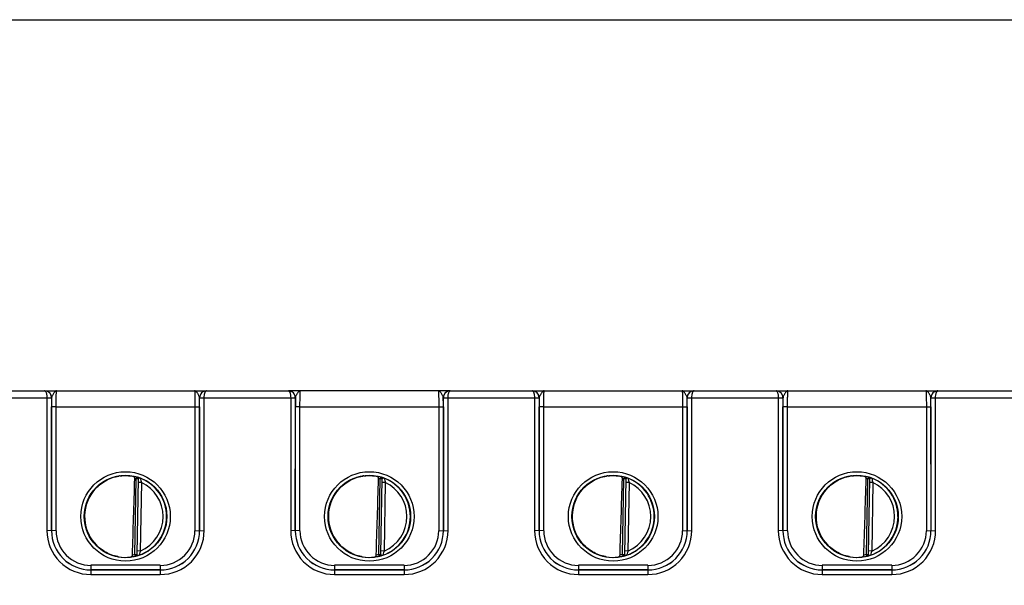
# Model space of a CAD drawing. Header units: inches. Extents: x 0 to 34, y 0 to 22.
# Tile 121 of 168: x 16.8 to 21.1, y 10.3 to 12.8. Entities that reach past the tile are written whole.
import ezdxf

# ---------------------------------------------------------------- set-up
doc = ezdxf.new("R2010")
doc.units = ezdxf.units.IN
doc.header["$LTSCALE"] = 1.87
doc.header["$MEASUREMENT"] = 0
doc.layers.get('0').update_dxf_attribs({"linetype": 'CONTINUOUS'})
doc.layers.add('DIMENSIONS', color=7, linetype='CONTINUOUS')
doc.styles.get("Standard").update_dxf_attribs({"font": 'txt', "width": 0.8})
doc.dimstyles.new('DIMSTYLE_2', dxfattribs={"dimtxt": 0.125, "dimasz": 0.18, "dimexe": 0.125, "dimexo": 0.0625, "dimgap": 0.0625, "dimtad": 0, "dimtih": 1, "dimtoh": 1, "dimzin": 4, "dimdsep": 46, "dimtxsty": 'STANDARD', "dimblk": '_FILLED', "dimblk1": '_FILLED', "dimblk2": '_FILLED', "dimcen": 0.09, "dimadec": 0, "dimazin": 0, "dimtp": 0.01, "dimtm": 0.01, "dimtfac": 1, "dimtofl": 0, "dimtmove": 0, "dimatfit": 3, "dimldrblk": '_FILLED', "dimfxl": 1, "dimtolj": 1, "dimtzin": 4, "dimarcsym": 0})

# ---------------------------------------------------------------- blocks, each defined once
blk = doc.blocks.new('_FILLED')
at = {"color": 0, "linetype": 'BYBLOCK'}
blk.add_solid([(0, 0), (-1, 0.174), (-1, -0.174)], dxfattribs=at)
blk = doc.blocks.new('*D11')
at = {"layer": 'DIMENSIONS', "color": 2, "linetype": 'CONTINUOUS'}
for p, q in [((14.9411, 12.7904), (26.0099, 12.7904)), ((25.8849, 12.7904), (25.8849, 10.6747)), ((25.8849, 8.1214), (25.8849, 10.4247)), ((24.3155, 8.1214), (26.0099, 8.1214))]:
    blk.add_line(p, q, dxfattribs=at)
at = {"layer": 'DIMENSIONS', "color": 2, "linetype": 'CONTINUOUS', "xscale": 0.18, "yscale": 0.18, "zscale": 0.18}
for p, rotation in [((25.8849, 12.7904), 90), ((25.8849, 8.1214), 270)]:
    blk.add_blockref('_FILLED', p, dxfattribs=dict(at, rotation=rotation))
at = {"layer": 'DIMENSIONS', "color": 2, "linetype": 'CONTINUOUS', "insert": (25.8849, 10.6122), "char_height": 0.125, "width": 1.225, "attachment_point": 2, "line_spacing_factor": 0.9}
blk.add_mtext('4.67{\\Ftxt.shx;\\W1.000000;\\H0.125000; }[118.6]', dxfattribs=at)

msp = doc.modelspace()

# ---------------------------------------------------------------- linework, layer by layer
at = {"color": 7, "linetype": 'CONTINUOUS'}
for p, q in [((16.5971, 11.1834), (16.9517, 11.1834)), ((16.9532, 11.1834), (16.9517, 11.1834)), ((16.9519, 11.1834), (17.652, 11.1834)), ((17.6521, 11.1834), (17.6506, 11.1833)), ((17.6521, 11.1834), (18.0067, 11.1834)), ((18.0082, 11.1834), (18.0067, 11.1834)), ((18.707, 11.1834), (18.0069, 11.1834)), ((18.7071, 11.1834), (18.7056, 11.1833)), ((18.7071, 11.1834), (19.0617, 11.1834)), ((19.0632, 11.1834), (19.0617, 11.1834)), ((19.0619, 11.1834), (19.762, 11.1834)), ((19.762, 11.1834), (19.7596, 11.1834)), ((19.7621, 11.1834), (19.7606, 11.1833)), ((19.7621, 11.1834), (20.1167, 11.1834)), ((20.1182, 11.1834), (20.1167, 11.1834)), ((20.1169, 11.1834), (20.817, 11.1834)), ((20.1171, 11.1834), (20.117, 11.1834)), ((20.1185, 11.1834), (20.1171, 11.1834)), ((20.817, 11.1834), (20.8146, 11.1834)), ((20.8171, 11.1834), (20.8156, 11.1833)), ((20.8171, 11.1834), (21.1717, 11.1834)), ((16.5873, 11.1535), (16.9616, 11.1535)), ((16.9616, 11.1535), (16.9615, 10.578)), ((16.9616, 11.1535), (16.9816, 11.1534)), ((16.9616, 11.1535), (16.9816, 11.1535)), ((16.9816, 11.1534), (16.9815, 10.5779)), ((16.9819, 11.1534), (16.9816, 11.1534)), ((17.6223, 11.1534), (17.622, 11.1534)), ((17.6223, 11.1534), (17.6423, 11.1535)), ((17.6223, 11.1535), (17.6423, 11.1535)), ((17.6224, 10.5779), (17.6223, 11.1534)), ((17.6423, 10.578), (17.6423, 11.1535)), ((17.6423, 11.1535), (18.0166, 11.1535)), ((18.0166, 11.1535), (18.0165, 10.578)), ((18.0166, 11.1535), (18.0366, 11.1534)), ((18.0166, 11.1535), (18.0366, 11.1535)), ((18.0366, 11.1534), (18.0365, 10.5779)), ((18.0369, 11.1534), (18.0366, 11.1534)), ((18.6773, 11.1534), (18.677, 11.1534)), ((18.6773, 11.1534), (18.6973, 11.1535)), ((18.6773, 11.1535), (18.6973, 11.1535)), ((18.6774, 10.5779), (18.6773, 11.1534)), ((18.6973, 10.578), (18.6973, 11.1535)), ((18.6973, 11.1535), (19.0716, 11.1535)), ((19.0716, 11.1535), (19.0715, 10.578)), ((19.0716, 11.1535), (19.0916, 11.1535)), ((19.0716, 11.1535), (19.0916, 11.1534)), ((19.0916, 11.1534), (19.0915, 10.5779)), ((19.0919, 11.1534), (19.0916, 11.1534)), ((19.7323, 11.1534), (19.732, 11.1534)), ((19.7323, 11.1535), (19.7523, 11.1535)), ((19.7323, 11.1534), (19.7523, 11.1535)), ((19.7324, 10.5779), (19.7323, 11.1534)), ((19.7523, 11.1535), (20.1266, 11.1535)), ((19.7523, 10.578), (19.7523, 11.1535)), ((20.1266, 11.1535), (20.1265, 10.578)), ((20.1266, 11.1535), (20.1466, 11.1535)), ((20.1266, 11.1535), (20.1466, 11.1534)), ((20.1466, 11.1534), (20.1465, 10.5779)), ((20.1469, 11.1534), (20.1466, 11.1534)), ((20.7873, 11.1534), (20.787, 11.1534)), ((20.7873, 11.1535), (20.8073, 11.1535)), ((20.7873, 11.1534), (20.8073, 11.1535)), ((20.7874, 10.5779), (20.7873, 11.1534)), ((20.8073, 11.1535), (21.1816, 11.1535)), ((20.8073, 10.578), (20.8073, 11.1535)), ((16.9816, 10.578), (16.9817, 11.1142)), ((17.0017, 11.114), (16.9817, 11.1142)), ((17.0016, 10.5779), (17.0017, 11.114)), ((17.0017, 11.114), (17.6022, 11.114)), ((17.6022, 11.114), (17.6222, 11.1142)), ((17.6022, 11.114), (17.6023, 10.5779)), ((17.6222, 11.1142), (17.6223, 10.578)), ((18.0366, 10.578), (18.0367, 11.1142)), ((18.0567, 11.114), (18.0367, 11.1142)), ((18.0566, 10.5779), (18.0567, 11.114)), ((18.0567, 11.114), (18.6572, 11.114)), ((18.6572, 11.114), (18.6772, 11.1142)), ((18.6572, 11.114), (18.6573, 10.5779)), ((18.6772, 11.1142), (18.6773, 10.578)), ((19.0916, 10.578), (19.0917, 11.1142)), ((19.1117, 11.114), (19.0917, 11.1142)), ((19.1116, 10.5779), (19.1117, 11.114)), ((19.1117, 11.114), (19.7122, 11.114)), ((19.7122, 11.114), (19.7322, 11.1142)), ((19.7122, 11.114), (19.7123, 10.5779)), ((19.7322, 11.1142), (19.7323, 10.578)), ((20.1466, 10.578), (20.1467, 11.1142)), ((20.1667, 11.114), (20.1467, 11.1142)), ((20.1666, 10.5779), (20.1667, 11.114)), ((20.1667, 11.114), (20.7672, 11.114)), ((20.7672, 11.114), (20.7872, 11.1142)), ((20.7672, 11.114), (20.7673, 10.5779)), ((20.7872, 11.1142), (20.7873, 10.578)), ((17.3427, 10.4755), (17.3484, 10.8018)), ((17.3506, 10.8094), (17.3484, 10.8018)), ((17.3563, 10.8017), (17.3484, 10.8018)), ((17.3506, 10.8097), (17.3506, 10.8094)), ((17.3563, 10.802), (17.3506, 10.475)), ((17.371, 10.7866), (17.356, 10.7869)), ((17.371, 10.7866), (17.3658, 10.4899)), ((18.3977, 10.4755), (18.4034, 10.8018)), ((18.4056, 10.8094), (18.4034, 10.8018)), ((18.4113, 10.8017), (18.4034, 10.8018)), ((18.4056, 10.8097), (18.4056, 10.8094)), ((18.4113, 10.802), (18.4056, 10.475)), ((18.426, 10.7866), (18.411, 10.7869)), ((18.426, 10.7866), (18.4208, 10.4899)), ((19.4527, 10.4755), (19.4584, 10.8018)), ((19.4606, 10.8094), (19.4584, 10.8018)), ((19.4663, 10.8017), (19.4584, 10.8018)), ((19.4606, 10.8097), (19.4606, 10.8094)), ((19.4663, 10.802), (19.4606, 10.475)), ((19.481, 10.7866), (19.466, 10.7869)), ((19.481, 10.7866), (19.4758, 10.4899)), ((20.5077, 10.4755), (20.5134, 10.8018)), ((20.5156, 10.8094), (20.5134, 10.8018)), ((20.5213, 10.8017), (20.5134, 10.8018)), ((20.5156, 10.8097), (20.5156, 10.8094)), ((20.5213, 10.802), (20.5156, 10.475)), ((20.536, 10.7866), (20.521, 10.7869)), ((20.536, 10.7866), (20.5308, 10.4899)), ((16.9815, 10.5779), (16.9615, 10.578)), ((16.9816, 10.578), (16.9815, 10.5779)), ((17.0016, 10.5779), (16.9816, 10.578)), ((17.6023, 10.5779), (17.6223, 10.578)), ((17.6223, 10.578), (17.6224, 10.5779)), ((17.6224, 10.5779), (17.6423, 10.578)), ((18.0365, 10.5779), (18.0165, 10.578)), ((18.0366, 10.578), (18.0365, 10.5779)), ((18.0566, 10.5779), (18.0366, 10.578)), ((18.6573, 10.5779), (18.6773, 10.578)), ((18.6773, 10.578), (18.6774, 10.5779)), ((18.6774, 10.5779), (18.6973, 10.578)), ((19.0915, 10.5779), (19.0715, 10.578)), ((19.0916, 10.578), (19.0915, 10.5779)), ((19.1116, 10.5779), (19.0916, 10.578)), ((19.7123, 10.5779), (19.7323, 10.578)), ((19.7323, 10.578), (19.7324, 10.5779)), ((19.7324, 10.5779), (19.7523, 10.578)), ((20.1465, 10.5779), (20.1265, 10.578)), ((20.1466, 10.578), (20.1465, 10.5779)), ((20.1666, 10.5779), (20.1466, 10.578)), ((20.7673, 10.5779), (20.7873, 10.578)), ((20.7873, 10.578), (20.7874, 10.5779)), ((20.7874, 10.5779), (20.8073, 10.578)), ((17.3658, 10.4899), (17.3508, 10.4902)), ((18.4208, 10.4899), (18.4058, 10.4902)), ((19.4758, 10.4899), (19.4608, 10.4902)), ((20.5308, 10.4899), (20.5158, 10.4902)), ((17.3446, 10.4679), (17.3427, 10.4755)), ((17.3427, 10.4755), (17.3506, 10.4754)), ((17.3446, 10.4679), (17.3446, 10.4675)), ((17.3446, 10.4675), (17.3471, 10.4679)), ((17.3506, 10.475), (17.351, 10.4741)), ((17.351, 10.4741), (17.3521, 10.4732)), ((18.3977, 10.4755), (18.4056, 10.4754)), ((18.3996, 10.4679), (18.3977, 10.4755)), ((18.3996, 10.4679), (18.3996, 10.4675)), ((18.3996, 10.4675), (18.4021, 10.4679)), ((18.4056, 10.475), (18.406, 10.4741)), ((18.406, 10.4741), (18.4071, 10.4732)), ((19.4527, 10.4755), (19.4606, 10.4754)), ((19.4546, 10.4679), (19.4527, 10.4755)), ((19.4546, 10.4679), (19.4546, 10.4675)), ((19.4546, 10.4675), (19.4571, 10.4679)), ((19.4606, 10.475), (19.461, 10.4741)), ((19.461, 10.4741), (19.4621, 10.4732)), ((20.5077, 10.4755), (20.5156, 10.4754)), ((20.5096, 10.4679), (20.5077, 10.4755)), ((20.5096, 10.4679), (20.5096, 10.4675)), ((20.5096, 10.4675), (20.5121, 10.4679)), ((20.5156, 10.475), (20.516, 10.4741)), ((20.516, 10.4741), (20.5171, 10.4732)), ((17.1515, 10.408), (17.1515, 10.3881)), ((17.1516, 10.408), (17.1515, 10.408)), ((17.1515, 10.408), (17.4524, 10.408)), ((17.1516, 10.4279), (17.1516, 10.408)), ((17.4523, 10.4279), (17.1516, 10.4279)), ((17.4523, 10.408), (17.1516, 10.408)), ((17.4523, 10.4279), (17.4523, 10.408)), ((17.4523, 10.408), (17.4524, 10.408)), ((17.4524, 10.408), (17.4524, 10.3881)), ((18.2065, 10.408), (18.5074, 10.408)), ((18.2065, 10.408), (18.2065, 10.3881)), ((18.2066, 10.408), (18.2065, 10.408)), ((18.5073, 10.4279), (18.2066, 10.4279)), ((18.2066, 10.4279), (18.2066, 10.408)), ((18.5073, 10.408), (18.2066, 10.408)), ((18.5073, 10.4279), (18.5073, 10.408)), ((18.5073, 10.408), (18.5074, 10.408)), ((18.5074, 10.408), (18.5074, 10.3881)), ((19.2615, 10.408), (19.5624, 10.408)), ((19.2615, 10.408), (19.2615, 10.3881)), ((19.2616, 10.408), (19.2615, 10.408)), ((19.5623, 10.4279), (19.2616, 10.4279)), ((19.2616, 10.4279), (19.2616, 10.408)), ((19.5623, 10.408), (19.2616, 10.408)), ((19.5623, 10.4279), (19.5623, 10.408)), ((19.5623, 10.408), (19.5624, 10.408)), ((19.5624, 10.408), (19.5624, 10.3881)), ((20.3165, 10.408), (20.6174, 10.408)), ((20.3166, 10.408), (20.3165, 10.408)), ((20.3165, 10.408), (20.3165, 10.3881)), ((20.6173, 10.4279), (20.3166, 10.4279)), ((20.3166, 10.4279), (20.3166, 10.408)), ((20.6173, 10.408), (20.3166, 10.408)), ((20.6173, 10.4279), (20.6173, 10.408)), ((20.6173, 10.408), (20.6174, 10.408)), ((20.6174, 10.408), (20.6174, 10.3881)), ((17.1515, 10.3881), (17.4524, 10.3881)), ((18.2065, 10.3881), (18.5074, 10.3881)), ((19.2615, 10.3881), (19.5624, 10.3881)), ((20.3165, 10.3881), (20.6174, 10.3881))]:
    msp.add_line(p, q, dxfattribs=at)
for centre, radius in [((17.3019, 10.6395), 0.1937), ((18.3569, 10.6395), 0.1937), ((19.4119, 10.6395), 0.1937), ((20.4669, 10.6395), 0.1937), ((17.3019, 10.6394), 0.1787), ((18.3569, 10.6394), 0.1787), ((19.4119, 10.6394), 0.1787), ((20.4669, 10.6394), 0.1787)]:
    msp.add_circle(centre, radius, dxfattribs=at)
for centre, radius, start, end in [((16.9517, 11.1801), 0.00327, 87.8599, 89.9826), ((16.9519, 11.1534), 0.03, 87.5291, 89.999), ((16.9519, 11.1534), 0.03, 359.9956, 87.5279), ((17.652, 11.1534), 0.03, 92.7602, 180.0044), ((17.652, 11.1534), 0.03, 90.0012, 92.7589), ((17.6521, 11.1801), 0.00327, 90.0179, 92.1395), ((18.0067, 11.1801), 0.00327, 87.8599, 89.9826), ((18.0069, 11.1534), 0.03, 87.5291, 89.999), ((18.0069, 11.1534), 0.03, 359.9956, 87.5279), ((18.707, 11.1534), 0.03, 92.7602, 180.0044), ((18.707, 11.1534), 0.03, 90.0012, 92.7589), ((18.7071, 11.1801), 0.00327, 90.0179, 92.1395), ((19.0617, 11.1801), 0.00327, 87.8599, 89.9826), ((19.0619, 11.1534), 0.03, 87.5291, 89.999), ((19.0619, 11.1534), 0.03, 359.9956, 87.5279), ((19.762, 11.1534), 0.03, 92.7602, 180.0044), ((19.762, 11.1534), 0.03, 90.0012, 92.7589), ((19.7621, 11.1801), 0.00327, 90.0179, 92.1395), ((20.1167, 11.1801), 0.00327, 87.8599, 89.9826), ((20.1169, 11.1534), 0.03, 87.5291, 89.999), ((20.1169, 11.1534), 0.03, 359.9956, 87.5279), ((20.817, 11.1534), 0.03, 92.7602, 180.0044), ((20.817, 11.1534), 0.03, 90.0012, 92.7589), ((20.8171, 11.1801), 0.00327, 90.0179, 92.1395), ((16.9516, 11.1534), 0.03, 359.9986, 0.2485), ((21.7749, 11.1138), 4.7932, 179.5265, 179.9953), ((13.0845, 11.1148), 4.5376, 359.9915, 0.4867), ((17.6523, 11.1534), 0.03, 179.7515, 180.0014), ((18.0066, 11.1534), 0.03, 359.9986, 0.2485), ((22.8299, 11.1138), 4.7932, 179.5265, 179.9953), ((14.1395, 11.1148), 4.5376, 359.9915, 0.4867), ((18.7073, 11.1534), 0.03, 179.7515, 180.0014), ((19.0616, 11.1534), 0.03, 359.9986, 0.2485), ((23.8849, 11.1138), 4.7932, 179.5265, 179.9953), ((15.1945, 11.1148), 4.5376, 359.9915, 0.4867), ((19.7623, 11.1534), 0.03, 179.7515, 180.0014), ((20.1166, 11.1534), 0.03, 359.9986, 0.2485), ((24.9399, 11.1138), 4.7932, 179.5265, 179.9953), ((16.2495, 11.1148), 4.5376, 359.9915, 0.4867), ((20.8173, 11.1534), 0.03, 179.7515, 180.0014), ((17.3019, 10.6395), 0.1772, 97.5897, 260.4103), ((17.3021, 10.6386), 0.1781, 97.6098, 99.3988), ((17.302, 10.6396), 0.1766, 74.0133, 78.9223), ((17.3019, 10.6394), 0.169, 74.0143, 76.3145), ((17.3484, 10.8022), 0.00787, 359.0028, 74.0573), ((17.3484, 10.8018), 0.00787, 1.6021, 74.0232), ((17.3484, 10.8018), 0.00784, 359.0019, 1.612), ((17.3019, 10.6394), 0.1776, 359.9911, 68.799), ((17.6526, 10.8708), 0.2939, 192.9473, 196.6544), ((17.3019, 10.6394), 0.1626, 359.9909, 64.8568), ((18.3569, 10.6395), 0.1772, 97.5897, 260.4103), ((18.3571, 10.6386), 0.1781, 97.6098, 99.3988), ((18.357, 10.6396), 0.1766, 74.0133, 78.9223), ((18.3569, 10.6394), 0.169, 74.0143, 76.3145), ((18.4034, 10.8022), 0.00787, 359.0028, 74.0573), ((18.4034, 10.8018), 0.00787, 1.6021, 74.0232), ((18.4034, 10.8018), 0.00784, 359.0019, 1.612), ((18.3569, 10.6394), 0.1776, 359.9911, 68.799), ((18.7076, 10.8708), 0.2939, 192.9473, 196.6544), ((18.3569, 10.6394), 0.1626, 359.9909, 64.8568), ((19.4119, 10.6395), 0.1772, 97.5897, 260.4103), ((19.4121, 10.6386), 0.1781, 97.6098, 99.3988), ((19.412, 10.6396), 0.1766, 74.0133, 78.9223), ((19.4119, 10.6394), 0.169, 74.0143, 76.3145), ((19.4584, 10.8022), 0.00787, 359.0028, 74.0573), ((19.4584, 10.8018), 0.00787, 1.6021, 74.0232), ((19.4584, 10.8018), 0.00784, 359.0019, 1.612), ((19.4119, 10.6394), 0.1776, 359.9911, 68.799), ((19.7626, 10.8708), 0.2939, 192.9473, 196.6544), ((19.4119, 10.6394), 0.1626, 359.9909, 64.8568), ((20.4669, 10.6395), 0.1772, 97.5897, 260.4103), ((20.4671, 10.6386), 0.1781, 97.6098, 99.3988), ((20.467, 10.6396), 0.1766, 74.0133, 78.9223), ((20.4669, 10.6394), 0.169, 74.0143, 76.3145), ((20.5134, 10.8022), 0.00787, 359.0028, 74.0573), ((20.5134, 10.8018), 0.00787, 1.6021, 74.0232), ((20.5134, 10.8018), 0.00784, 359.0019, 1.612), ((20.4669, 10.6394), 0.1776, 359.9911, 68.799), ((20.8176, 10.8708), 0.2939, 192.9473, 196.6544), ((20.4669, 10.6394), 0.1626, 359.9909, 64.8568), ((17.3002, 10.6395), 0.1755, 180.0274, 181.9215), ((17.302, 10.6394), 0.1776, 289.1914, 359.9989), ((17.302, 10.6394), 0.1626, 293.1308, 0.0029), ((18.3552, 10.6395), 0.1755, 180.0274, 181.9215), ((18.357, 10.6394), 0.1776, 289.1914, 359.9989), ((18.357, 10.6394), 0.1626, 293.1308, 0.0029), ((19.4102, 10.6395), 0.1755, 180.0274, 181.9215), ((19.412, 10.6394), 0.1776, 289.1914, 359.9989), ((19.412, 10.6394), 0.1626, 293.1308, 0.0029), ((20.4652, 10.6395), 0.1755, 180.0274, 181.9215), ((20.467, 10.6394), 0.1776, 289.1913, 359.9989), ((20.467, 10.6394), 0.1626, 293.1308, 0.0029), ((17.1515, 10.578), 0.1899, 179.9889, 270.0019), ((17.1515, 10.5779), 0.1699, 179.9848, 270.0049), ((17.1516, 10.578), 0.17, 179.9855, 269.9982), ((17.1516, 10.5778), 0.15, 179.9812, 270.0003), ((17.4523, 10.578), 0.17, 270.0018, 0.0145), ((17.4523, 10.5778), 0.15, 269.9997, 0.0188), ((17.4524, 10.578), 0.1899, 269.9981, 0.0111), ((17.4524, 10.5779), 0.1699, 269.9951, 0.0152), ((18.2065, 10.578), 0.1899, 179.9889, 270.0019), ((18.2065, 10.5779), 0.1699, 179.9848, 270.0049), ((18.2066, 10.578), 0.17, 179.9855, 269.9982), ((18.2066, 10.5778), 0.15, 179.9812, 270.0003), ((18.5073, 10.578), 0.17, 270.0018, 0.0145), ((18.5073, 10.5778), 0.15, 269.9997, 0.0188), ((18.5074, 10.578), 0.1899, 269.9981, 0.0111), ((18.5074, 10.5779), 0.1699, 269.9951, 0.0152), ((19.2615, 10.578), 0.1899, 179.9889, 270.0019), ((19.2615, 10.5779), 0.1699, 179.9848, 270.0049), ((19.2616, 10.578), 0.17, 179.9855, 269.9982), ((19.2616, 10.5778), 0.15, 179.9812, 270.0003), ((19.5623, 10.578), 0.17, 270.0018, 0.0145), ((19.5623, 10.5778), 0.15, 269.9997, 0.0188), ((19.5624, 10.578), 0.1899, 269.9981, 0.0111), ((19.5624, 10.5779), 0.1699, 269.9951, 0.0152), ((20.3165, 10.578), 0.1899, 179.9889, 270.0019), ((20.3165, 10.5779), 0.1699, 179.9848, 270.0049), ((20.3166, 10.578), 0.17, 179.9855, 269.9982), ((20.3166, 10.5778), 0.15, 179.9812, 270.0003), ((20.6173, 10.578), 0.17, 270.0018, 0.0145), ((20.6173, 10.5778), 0.15, 269.9997, 0.0188), ((20.6174, 10.578), 0.1899, 269.9981, 0.0111), ((20.6174, 10.5779), 0.1699, 269.9951, 0.0152), ((17.3022, 10.6406), 0.1784, 259.0718, 260.3997), ((17.3006, 10.6307), 0.1683, 260.3451, 277.8085), ((17.3019, 10.6393), 0.1767, 277.0182, 283.9844), ((17.3019, 10.6395), 0.169, 280.1153, 283.9841), ((17.3427, 10.4751), 0.00787, 283.9402, 358.9971), ((17.3427, 10.4755), 0.00787, 283.9738, 356.3969), ((17.3428, 10.4755), 0.00784, 356.3871, 358.9981), ((18.3572, 10.6406), 0.1784, 259.0718, 260.3997), ((18.3556, 10.6307), 0.1683, 260.3451, 277.8085), ((18.3569, 10.6393), 0.1767, 277.0182, 283.9844), ((18.3569, 10.6395), 0.169, 280.1153, 283.9841), ((18.3977, 10.4751), 0.00787, 283.9402, 358.9971), ((18.3977, 10.4755), 0.00787, 283.9738, 356.3969), ((18.3978, 10.4755), 0.00784, 356.3871, 358.9981), ((19.4122, 10.6406), 0.1784, 259.0718, 260.3997), ((19.4106, 10.6307), 0.1683, 260.3451, 277.8085), ((19.4119, 10.6393), 0.1767, 277.0182, 283.9844), ((19.4119, 10.6395), 0.169, 280.1153, 283.9841), ((19.4527, 10.4751), 0.00787, 283.9402, 358.9971), ((19.4527, 10.4755), 0.00787, 283.9738, 356.3969), ((19.4528, 10.4755), 0.00784, 356.3871, 358.9981), ((20.4672, 10.6406), 0.1784, 259.0718, 260.3997), ((20.4656, 10.6307), 0.1683, 260.3451, 277.8085), ((20.4669, 10.6393), 0.1767, 277.0182, 283.9844), ((20.4669, 10.6395), 0.169, 280.1153, 283.9841), ((20.5077, 10.4751), 0.00787, 283.9402, 358.9971), ((20.5077, 10.4755), 0.00787, 283.9738, 356.3969), ((20.5078, 10.4755), 0.00784, 356.3871, 358.9981)]:
    msp.add_arc(centre, radius, start, end, dxfattribs=at)
for centre in [(17.3236, 13.3967), (18.3786, 13.3967), (19.4336, 13.3967), (20.4886, 13.3967)]:
    msp.add_ellipse(centre, major_axis=(0.078, 4.4688), ratio=0.01745, start_param=-2.283644, end_param=-2.189561, dxfattribs=at)
for points, knots in [([(16.9519, 11.1834), (16.9525, 11.1834), (16.954, 11.1828), (16.9557, 11.181), (16.9574, 11.1782), (16.9588, 11.1746), (16.96, 11.1701), (16.9612, 11.163), (16.9616, 11.1574), (16.9616, 11.1535)], [0, 0, 0, 0, 0.058927, 0.132934, 0.228657, 0.347601, 0.48839, 0.647641, 1, 1, 1, 1]), ([(16.9816, 11.1535), (16.9816, 11.1574), (16.98, 11.1651), (16.9736, 11.1748), (16.9642, 11.1814), (16.9568, 11.1832), (16.9532, 11.1834)], [0, 0, 0, 0, 0.256304, 0.50879, 0.756176, 1, 1, 1, 1]), ([(17.0033, 11.1834), (17.0023, 11.1834), (17.0001, 11.1829), (16.997, 11.1808), (16.9941, 11.1777), (16.9911, 11.1736), (16.9882, 11.1689), (16.9854, 11.1638), (16.983, 11.1587), (16.9819, 11.1551), (16.9819, 11.1534)], [0, 0, 0, 0, 0.078756, 0.170582, 0.281971, 0.413169, 0.5601, 0.715105, 0.866637, 1, 1, 1, 1]), ([(17.0017, 11.114), (17.0017, 11.1185), (17.0017, 11.1274), (17.0018, 11.1403), (17.0019, 11.1504), (17.0021, 11.1579), (17.0022, 11.1629), (17.0023, 11.1675), (17.0024, 11.1715), (17.0025, 11.175), (17.0027, 11.1779), (17.0028, 11.1799), (17.0029, 11.1813), (17.003, 11.182), (17.003, 11.1826), (17.0031, 11.183), (17.0032, 11.1832), (17.0032, 11.1834), (17.0033, 11.1834)], [0, 0, 0, 0, 0.195368, 0.382973, 0.55569, 0.634386, 0.706958, 0.772718, 0.831042, 0.881376, 0.923246, 0.956259, 0.969347, 0.980118, 0.98855, 0.994633, 0.998383, 1, 1, 1, 1]), ([(17.6006, 11.1834), (17.6006, 11.1834), (17.6007, 11.1832), (17.6008, 11.183), (17.6009, 11.1826), (17.6009, 11.182), (17.601, 11.1813), (17.6011, 11.1799), (17.6012, 11.1779), (17.6014, 11.175), (17.6015, 11.1715), (17.6016, 11.1675), (17.6017, 11.1629), (17.6018, 11.1579), (17.6019, 11.1504), (17.6021, 11.1403), (17.6022, 11.1274), (17.6022, 11.1185), (17.6022, 11.114)], [0, 0, 0, 0, 0.00163, 0.005392, 0.011478, 0.019909, 0.030679, 0.043767, 0.07678, 0.118649, 0.168982, 0.227304, 0.293062, 0.365632, 0.444325, 0.617036, 0.804634, 1, 1, 1, 1]), ([(17.622, 11.1534), (17.6219, 11.1551), (17.6209, 11.1587), (17.6185, 11.1638), (17.6157, 11.1689), (17.6128, 11.1736), (17.6098, 11.1777), (17.6068, 11.1808), (17.6038, 11.1829), (17.6016, 11.1834), (17.6006, 11.1834)], [0, 0, 0, 0, 0.133375, 0.284921, 0.439936, 0.58687, 0.718061, 0.829437, 0.921249, 1, 1, 1, 1]), ([(17.6506, 11.1833), (17.6469, 11.1832), (17.6396, 11.1814), (17.6302, 11.1748), (17.6239, 11.1651), (17.6223, 11.1574), (17.6223, 11.1535)], [0, 0, 0, 0, 0.243825, 0.491225, 0.743715, 1, 1, 1, 1]), ([(17.6423, 11.1535), (17.6423, 11.1574), (17.6427, 11.163), (17.6439, 11.1701), (17.6451, 11.1746), (17.6465, 11.1782), (17.6481, 11.181), (17.6499, 11.1828), (17.6514, 11.1834), (17.652, 11.1834)], [0, 0, 0, 0, 0.35236, 0.511612, 0.652403, 0.771347, 0.867068, 0.941073, 1, 1, 1, 1]), ([(18.0069, 11.1834), (18.0075, 11.1834), (18.009, 11.1828), (18.0107, 11.181), (18.0124, 11.1782), (18.0138, 11.1746), (18.015, 11.1701), (18.0162, 11.163), (18.0166, 11.1574), (18.0166, 11.1535)], [0, 0, 0, 0, 0.058927, 0.132934, 0.228657, 0.347601, 0.48839, 0.647641, 1, 1, 1, 1]), ([(18.0366, 11.1535), (18.0366, 11.1574), (18.035, 11.1651), (18.0286, 11.1748), (18.0192, 11.1814), (18.0118, 11.1832), (18.0082, 11.1834)], [0, 0, 0, 0, 0.256304, 0.50879, 0.756176, 1, 1, 1, 1]), ([(18.0583, 11.1834), (18.0573, 11.1834), (18.0551, 11.1829), (18.052, 11.1808), (18.0491, 11.1777), (18.0461, 11.1736), (18.0432, 11.1689), (18.0404, 11.1638), (18.038, 11.1587), (18.0369, 11.1551), (18.0369, 11.1534)], [0, 0, 0, 0, 0.078756, 0.170582, 0.281971, 0.413169, 0.5601, 0.715105, 0.866637, 1, 1, 1, 1]), ([(18.0567, 11.114), (18.0567, 11.1185), (18.0567, 11.1274), (18.0568, 11.1403), (18.0569, 11.1504), (18.0571, 11.1579), (18.0572, 11.1629), (18.0573, 11.1675), (18.0574, 11.1715), (18.0575, 11.175), (18.0577, 11.1779), (18.0578, 11.1799), (18.0579, 11.1813), (18.058, 11.182), (18.058, 11.1826), (18.0581, 11.183), (18.0582, 11.1832), (18.0582, 11.1834), (18.0583, 11.1834)], [0, 0, 0, 0, 0.195368, 0.382973, 0.55569, 0.634386, 0.706958, 0.772718, 0.831042, 0.881376, 0.923246, 0.956259, 0.969347, 0.980118, 0.98855, 0.994633, 0.998383, 1, 1, 1, 1]), ([(18.6556, 11.1834), (18.6556, 11.1834), (18.6557, 11.1832), (18.6558, 11.183), (18.6559, 11.1826), (18.6559, 11.182), (18.656, 11.1813), (18.6561, 11.1799), (18.6562, 11.1779), (18.6564, 11.175), (18.6565, 11.1715), (18.6566, 11.1675), (18.6567, 11.1629), (18.6568, 11.1579), (18.6569, 11.1504), (18.6571, 11.1403), (18.6572, 11.1274), (18.6572, 11.1185), (18.6572, 11.114)], [0, 0, 0, 0, 0.00163, 0.005392, 0.011478, 0.019909, 0.030679, 0.043767, 0.07678, 0.118649, 0.168982, 0.227304, 0.293062, 0.365632, 0.444325, 0.617036, 0.804634, 1, 1, 1, 1]), ([(18.677, 11.1534), (18.6769, 11.1551), (18.6759, 11.1587), (18.6735, 11.1638), (18.6707, 11.1689), (18.6678, 11.1736), (18.6648, 11.1777), (18.6618, 11.1808), (18.6588, 11.1829), (18.6566, 11.1834), (18.6556, 11.1834)], [0, 0, 0, 0, 0.133375, 0.284921, 0.439936, 0.58687, 0.718061, 0.829437, 0.921249, 1, 1, 1, 1]), ([(18.7056, 11.1833), (18.7019, 11.1832), (18.6946, 11.1814), (18.6852, 11.1748), (18.6789, 11.1651), (18.6773, 11.1574), (18.6773, 11.1535)], [0, 0, 0, 0, 0.243825, 0.491225, 0.743715, 1, 1, 1, 1]), ([(18.6973, 11.1535), (18.6973, 11.1574), (18.6977, 11.163), (18.6989, 11.1701), (18.7001, 11.1746), (18.7015, 11.1782), (18.7031, 11.181), (18.7049, 11.1828), (18.7064, 11.1834), (18.707, 11.1834)], [0, 0, 0, 0, 0.35236, 0.511612, 0.652403, 0.771347, 0.867068, 0.941073, 1, 1, 1, 1]), ([(19.0619, 11.1834), (19.0625, 11.1834), (19.064, 11.1828), (19.0657, 11.181), (19.0674, 11.1782), (19.0688, 11.1746), (19.07, 11.1701), (19.0712, 11.163), (19.0716, 11.1574), (19.0716, 11.1535)], [0, 0, 0, 0, 0.058927, 0.132934, 0.228657, 0.347601, 0.48839, 0.647641, 1, 1, 1, 1]), ([(19.0916, 11.1535), (19.0916, 11.1574), (19.09, 11.1651), (19.0836, 11.1748), (19.0742, 11.1814), (19.0668, 11.1832), (19.0632, 11.1834)], [0, 0, 0, 0, 0.256304, 0.50879, 0.756176, 1, 1, 1, 1]), ([(19.1133, 11.1834), (19.1123, 11.1834), (19.1101, 11.1829), (19.107, 11.1808), (19.1041, 11.1777), (19.1011, 11.1736), (19.0982, 11.1689), (19.0954, 11.1638), (19.093, 11.1587), (19.0919, 11.1551), (19.0919, 11.1534)], [0, 0, 0, 0, 0.078756, 0.170582, 0.281971, 0.413169, 0.5601, 0.715105, 0.866637, 1, 1, 1, 1]), ([(19.1117, 11.114), (19.1117, 11.1185), (19.1117, 11.1274), (19.1118, 11.1403), (19.1119, 11.1504), (19.1121, 11.1579), (19.1122, 11.1629), (19.1123, 11.1675), (19.1124, 11.1715), (19.1125, 11.175), (19.1127, 11.1779), (19.1128, 11.1799), (19.1129, 11.1813), (19.113, 11.182), (19.113, 11.1826), (19.1131, 11.183), (19.1132, 11.1832), (19.1132, 11.1834), (19.1133, 11.1834)], [0, 0, 0, 0, 0.195368, 0.382973, 0.55569, 0.634386, 0.706958, 0.772718, 0.831042, 0.881376, 0.923246, 0.956259, 0.969347, 0.980118, 0.98855, 0.994633, 0.998383, 1, 1, 1, 1]), ([(19.7106, 11.1834), (19.7106, 11.1834), (19.7107, 11.1832), (19.7108, 11.183), (19.7109, 11.1826), (19.7109, 11.182), (19.711, 11.1813), (19.7111, 11.1799), (19.7112, 11.1779), (19.7114, 11.175), (19.7115, 11.1715), (19.7116, 11.1675), (19.7117, 11.1629), (19.7118, 11.1579), (19.7119, 11.1504), (19.7121, 11.1403), (19.7122, 11.1274), (19.7122, 11.1185), (19.7122, 11.114)], [0, 0, 0, 0, 0.00163, 0.005392, 0.011478, 0.019909, 0.030679, 0.043767, 0.07678, 0.118649, 0.168982, 0.227304, 0.293062, 0.365632, 0.444325, 0.617036, 0.804634, 1, 1, 1, 1]), ([(19.732, 11.1534), (19.7319, 11.1551), (19.7309, 11.1587), (19.7285, 11.1638), (19.7257, 11.1689), (19.7228, 11.1736), (19.7198, 11.1777), (19.7168, 11.1808), (19.7138, 11.1829), (19.7116, 11.1834), (19.7106, 11.1834)], [0, 0, 0, 0, 0.133375, 0.284921, 0.439936, 0.58687, 0.718061, 0.829437, 0.921249, 1, 1, 1, 1]), ([(19.7606, 11.1833), (19.7569, 11.1832), (19.7496, 11.1814), (19.7402, 11.1748), (19.7339, 11.1651), (19.7323, 11.1574), (19.7323, 11.1535)], [0, 0, 0, 0, 0.243825, 0.491225, 0.743715, 1, 1, 1, 1]), ([(19.7523, 11.1535), (19.7523, 11.1574), (19.7527, 11.163), (19.7539, 11.1701), (19.7551, 11.1746), (19.7565, 11.1782), (19.7581, 11.181), (19.7599, 11.1828), (19.7614, 11.1834), (19.762, 11.1834)], [0, 0, 0, 0, 0.35236, 0.511612, 0.652403, 0.771347, 0.867068, 0.941073, 1, 1, 1, 1]), ([(20.1169, 11.1834), (20.1175, 11.1834), (20.119, 11.1828), (20.1207, 11.181), (20.1224, 11.1782), (20.1238, 11.1746), (20.125, 11.1701), (20.1262, 11.163), (20.1266, 11.1574), (20.1266, 11.1535)], [0, 0, 0, 0, 0.058927, 0.132934, 0.228657, 0.347601, 0.48839, 0.647641, 1, 1, 1, 1]), ([(20.1466, 11.1535), (20.1466, 11.1574), (20.145, 11.1651), (20.1386, 11.1748), (20.1292, 11.1814), (20.1218, 11.1832), (20.1182, 11.1834)], [0, 0, 0, 0, 0.256304, 0.50879, 0.756176, 1, 1, 1, 1]), ([(20.1683, 11.1834), (20.1673, 11.1834), (20.1651, 11.1829), (20.162, 11.1808), (20.1591, 11.1777), (20.1561, 11.1736), (20.1532, 11.1689), (20.1504, 11.1638), (20.148, 11.1587), (20.1469, 11.1551), (20.1469, 11.1534)], [0, 0, 0, 0, 0.078756, 0.170582, 0.281971, 0.413169, 0.5601, 0.715105, 0.866637, 1, 1, 1, 1]), ([(20.1667, 11.114), (20.1667, 11.1185), (20.1667, 11.1274), (20.1668, 11.1403), (20.1669, 11.1504), (20.1671, 11.1579), (20.1672, 11.1629), (20.1673, 11.1675), (20.1674, 11.1715), (20.1675, 11.175), (20.1677, 11.1779), (20.1678, 11.1799), (20.1679, 11.1813), (20.168, 11.182), (20.168, 11.1826), (20.1681, 11.183), (20.1682, 11.1832), (20.1682, 11.1834), (20.1683, 11.1834)], [0, 0, 0, 0, 0.195368, 0.382973, 0.55569, 0.634386, 0.706958, 0.772718, 0.831042, 0.881376, 0.923246, 0.956259, 0.969347, 0.980118, 0.98855, 0.994633, 0.998383, 1, 1, 1, 1]), ([(20.7656, 11.1834), (20.7656, 11.1834), (20.7657, 11.1832), (20.7658, 11.183), (20.7659, 11.1826), (20.7659, 11.182), (20.766, 11.1813), (20.7661, 11.1799), (20.7662, 11.1779), (20.7664, 11.175), (20.7665, 11.1715), (20.7666, 11.1675), (20.7667, 11.1629), (20.7668, 11.1579), (20.7669, 11.1504), (20.7671, 11.1403), (20.7672, 11.1274), (20.7672, 11.1185), (20.7672, 11.114)], [0, 0, 0, 0, 0.00163, 0.005392, 0.011478, 0.019909, 0.030679, 0.043767, 0.07678, 0.118649, 0.168982, 0.227304, 0.293062, 0.365632, 0.444325, 0.617036, 0.804634, 1, 1, 1, 1]), ([(20.787, 11.1534), (20.7869, 11.1551), (20.7859, 11.1587), (20.7835, 11.1638), (20.7807, 11.1689), (20.7778, 11.1736), (20.7748, 11.1777), (20.7718, 11.1808), (20.7688, 11.1829), (20.7666, 11.1834), (20.7656, 11.1834)], [0, 0, 0, 0, 0.133375, 0.284921, 0.439936, 0.58687, 0.718061, 0.829437, 0.921249, 1, 1, 1, 1]), ([(20.8156, 11.1833), (20.8119, 11.1832), (20.8046, 11.1814), (20.7952, 11.1748), (20.7889, 11.1651), (20.7873, 11.1574), (20.7873, 11.1535)], [0, 0, 0, 0, 0.243825, 0.491225, 0.743715, 1, 1, 1, 1]), ([(20.8073, 11.1535), (20.8073, 11.1574), (20.8077, 11.163), (20.8089, 11.1701), (20.8101, 11.1746), (20.8115, 11.1782), (20.8131, 11.181), (20.8149, 11.1828), (20.8164, 11.1834), (20.817, 11.1834)], [0, 0, 0, 0, 0.35236, 0.511612, 0.652403, 0.771347, 0.867068, 0.941073, 1, 1, 1, 1]), ([(17.1248, 10.6409), (17.1249, 10.6512), (17.1269, 10.6719), (17.1351, 10.7019), (17.1486, 10.7299), (17.1666, 10.7552), (17.1888, 10.777), (17.2145, 10.7946), (17.2428, 10.8074), (17.2629, 10.8126), (17.273, 10.8143)], [0, 0, 0, 0, 0.124994, 0.249987, 0.374981, 0.49998, 0.624979, 0.749984, 0.87499, 1, 1, 1, 1]), ([(17.2785, 10.8151), (17.2838, 10.8158), (17.303, 10.8174), (17.3224, 10.8158), (17.3359, 10.8129)], [0, 0, 0, 0, 0.279235, 1, 1, 1, 1]), ([(17.3419, 10.8036), (17.3419, 10.8047), (17.3416, 10.807), (17.3403, 10.8099), (17.3384, 10.812), (17.3367, 10.8127), (17.3359, 10.8129)], [0, 0, 0, 0, 0.29813, 0.561485, 0.78951, 1, 1, 1, 1]), ([(17.3662, 10.805), (17.3651, 10.8054), (17.3631, 10.8061), (17.3601, 10.8071), (17.3575, 10.808), (17.3552, 10.8087), (17.3535, 10.8091), (17.3524, 10.8094), (17.3518, 10.8095), (17.3513, 10.8097), (17.3509, 10.8097), (17.3507, 10.8097), (17.3506, 10.8098), (17.3506, 10.8097)], [0, 0, 0, 0, 0.209002, 0.401143, 0.572522, 0.719607, 0.838965, 0.887207, 0.927301, 0.958883, 0.981641, 0.995322, 1, 1, 1, 1]), ([(17.3662, 10.805), (17.3652, 10.8054), (17.3634, 10.8054), (17.3613, 10.805), (17.3598, 10.8045), (17.3584, 10.804), (17.3572, 10.8034), (17.3563, 10.8026), (17.3563, 10.802)], [0, 0, 0, 0, 0.296253, 0.448699, 0.596767, 0.731961, 0.846449, 1, 1, 1, 1]), ([(18.1798, 10.6409), (18.1799, 10.6512), (18.1819, 10.6719), (18.1901, 10.7019), (18.2036, 10.7299), (18.2216, 10.7552), (18.2438, 10.777), (18.2695, 10.7946), (18.2978, 10.8074), (18.3179, 10.8126), (18.328, 10.8143)], [0, 0, 0, 0, 0.124994, 0.249987, 0.374981, 0.49998, 0.624979, 0.749984, 0.87499, 1, 1, 1, 1]), ([(18.3335, 10.8151), (18.3388, 10.8158), (18.358, 10.8174), (18.3774, 10.8158), (18.3909, 10.8129)], [0, 0, 0, 0, 0.279236, 1, 1, 1, 1]), ([(18.3969, 10.8036), (18.3969, 10.8047), (18.3966, 10.807), (18.3953, 10.8099), (18.3934, 10.812), (18.3917, 10.8127), (18.3909, 10.8129)], [0, 0, 0, 0, 0.29813, 0.561485, 0.78951, 1, 1, 1, 1]), ([(18.4212, 10.805), (18.4201, 10.8054), (18.4181, 10.8061), (18.4151, 10.8071), (18.4125, 10.808), (18.4102, 10.8087), (18.4085, 10.8091), (18.4074, 10.8094), (18.4068, 10.8095), (18.4063, 10.8097), (18.4059, 10.8097), (18.4057, 10.8097), (18.4056, 10.8098), (18.4056, 10.8097)], [0, 0, 0, 0, 0.209002, 0.401143, 0.572522, 0.719607, 0.838965, 0.887207, 0.927301, 0.958883, 0.981641, 0.995322, 1, 1, 1, 1]), ([(18.4212, 10.805), (18.4202, 10.8054), (18.4184, 10.8054), (18.4163, 10.805), (18.4148, 10.8045), (18.4134, 10.804), (18.4122, 10.8034), (18.4113, 10.8026), (18.4113, 10.802)], [0, 0, 0, 0, 0.296253, 0.448699, 0.596767, 0.731961, 0.846449, 1, 1, 1, 1]), ([(19.2348, 10.6409), (19.2349, 10.6512), (19.2369, 10.6719), (19.2451, 10.7019), (19.2586, 10.7299), (19.2766, 10.7552), (19.2988, 10.777), (19.3245, 10.7946), (19.3528, 10.8074), (19.3729, 10.8126), (19.383, 10.8143)], [0, 0, 0, 0, 0.124994, 0.249987, 0.374981, 0.49998, 0.624979, 0.749984, 0.87499, 1, 1, 1, 1]), ([(19.3885, 10.8151), (19.3938, 10.8158), (19.413, 10.8174), (19.4324, 10.8158), (19.4459, 10.8129)], [0, 0, 0, 0, 0.279236, 1, 1, 1, 1]), ([(19.4519, 10.8036), (19.4519, 10.8047), (19.4516, 10.807), (19.4503, 10.8099), (19.4484, 10.812), (19.4467, 10.8127), (19.4459, 10.8129)], [0, 0, 0, 0, 0.29813, 0.561485, 0.78951, 1, 1, 1, 1]), ([(19.4762, 10.805), (19.4751, 10.8054), (19.4731, 10.8061), (19.4701, 10.8071), (19.4675, 10.808), (19.4652, 10.8087), (19.4635, 10.8091), (19.4624, 10.8094), (19.4618, 10.8095), (19.4613, 10.8097), (19.4609, 10.8097), (19.4607, 10.8097), (19.4606, 10.8098), (19.4606, 10.8097)], [0, 0, 0, 0, 0.209002, 0.401143, 0.572522, 0.719607, 0.838965, 0.887207, 0.927301, 0.958883, 0.981641, 0.995322, 1, 1, 1, 1]), ([(19.4762, 10.805), (19.4752, 10.8054), (19.4734, 10.8054), (19.4713, 10.805), (19.4698, 10.8045), (19.4684, 10.804), (19.4672, 10.8034), (19.4663, 10.8026), (19.4663, 10.802)], [0, 0, 0, 0, 0.296253, 0.448699, 0.596767, 0.731961, 0.846449, 1, 1, 1, 1]), ([(20.2898, 10.6409), (20.2899, 10.6512), (20.2919, 10.6719), (20.3001, 10.7019), (20.3136, 10.7299), (20.3316, 10.7552), (20.3538, 10.777), (20.3795, 10.7946), (20.4078, 10.8074), (20.4279, 10.8126), (20.438, 10.8143)], [0, 0, 0, 0, 0.124994, 0.249987, 0.374981, 0.49998, 0.624979, 0.749984, 0.87499, 1, 1, 1, 1]), ([(20.4435, 10.8151), (20.4488, 10.8158), (20.468, 10.8174), (20.4874, 10.8158), (20.5009, 10.8129)], [0, 0, 0, 0, 0.279236, 1, 1, 1, 1]), ([(20.5069, 10.8036), (20.5069, 10.8047), (20.5066, 10.807), (20.5053, 10.8099), (20.5034, 10.812), (20.5017, 10.8127), (20.5009, 10.8129)], [0, 0, 0, 0, 0.29813, 0.561485, 0.78951, 1, 1, 1, 1]), ([(20.5312, 10.805), (20.5301, 10.8054), (20.5281, 10.8061), (20.5251, 10.8071), (20.5225, 10.808), (20.5202, 10.8087), (20.5185, 10.8091), (20.5174, 10.8094), (20.5168, 10.8095), (20.5163, 10.8097), (20.5159, 10.8097), (20.5157, 10.8097), (20.5156, 10.8098), (20.5156, 10.8097)], [0, 0, 0, 0, 0.209003, 0.401143, 0.572523, 0.719607, 0.838966, 0.887207, 0.927301, 0.958883, 0.981641, 0.995322, 1, 1, 1, 1]), ([(20.5312, 10.805), (20.5302, 10.8054), (20.5284, 10.8054), (20.5263, 10.805), (20.5248, 10.8045), (20.5234, 10.804), (20.5222, 10.8034), (20.5213, 10.8026), (20.5213, 10.802)], [0, 0, 0, 0, 0.296253, 0.448699, 0.596767, 0.731961, 0.846449, 1, 1, 1, 1]), ([(17.2684, 10.4655), (17.2586, 10.4674), (17.2394, 10.4728), (17.2123, 10.4857), (17.1878, 10.5028), (17.1665, 10.5239), (17.1491, 10.5482), (17.136, 10.5751), (17.1275, 10.6038), (17.1252, 10.6237), (17.1249, 10.6336)], [0, 0, 0, 0, 0.125009, 0.250015, 0.37502, 0.500019, 0.625017, 0.750011, 0.875004, 1, 1, 1, 1]), ([(18.3234, 10.4655), (18.3136, 10.4674), (18.2944, 10.4728), (18.2673, 10.4857), (18.2428, 10.5028), (18.2215, 10.5239), (18.2041, 10.5482), (18.191, 10.5751), (18.1825, 10.6038), (18.1802, 10.6237), (18.1799, 10.6336)], [0, 0, 0, 0, 0.125009, 0.250015, 0.37502, 0.500019, 0.625017, 0.750011, 0.875004, 1, 1, 1, 1]), ([(19.3784, 10.4655), (19.3686, 10.4674), (19.3494, 10.4728), (19.3223, 10.4857), (19.2978, 10.5028), (19.2765, 10.5239), (19.2591, 10.5482), (19.246, 10.5751), (19.2375, 10.6038), (19.2352, 10.6237), (19.2349, 10.6336)], [0, 0, 0, 0, 0.125009, 0.250015, 0.37502, 0.500019, 0.625017, 0.750011, 0.875004, 1, 1, 1, 1]), ([(20.4334, 10.4655), (20.4236, 10.4674), (20.4044, 10.4728), (20.3773, 10.4857), (20.3528, 10.5028), (20.3315, 10.5239), (20.3141, 10.5482), (20.301, 10.5751), (20.2925, 10.6038), (20.2902, 10.6237), (20.2899, 10.6336)], [0, 0, 0, 0, 0.125009, 0.250015, 0.37502, 0.500019, 0.625017, 0.750011, 0.875004, 1, 1, 1, 1]), ([(17.3658, 10.4899), (17.3651, 10.4878), (17.3632, 10.4818), (17.3614, 10.4757), (17.3603, 10.4717)], [0, 0, 0, 0, 0.346235, 1, 1, 1, 1]), ([(18.4208, 10.4899), (18.4201, 10.4878), (18.4182, 10.4818), (18.4164, 10.4757), (18.4153, 10.4717)], [0, 0, 0, 0, 0.346234, 1, 1, 1, 1]), ([(19.4758, 10.4899), (19.4751, 10.4878), (19.4732, 10.4818), (19.4714, 10.4757), (19.4703, 10.4717)], [0, 0, 0, 0, 0.346234, 1, 1, 1, 1]), ([(20.5308, 10.4899), (20.5301, 10.4878), (20.5282, 10.4818), (20.5264, 10.4757), (20.5253, 10.4717)], [0, 0, 0, 0, 0.346234, 1, 1, 1, 1]), ([(17.3235, 10.4639), (17.3245, 10.4641), (17.3265, 10.4647), (17.3291, 10.4665), (17.331, 10.4694), (17.3315, 10.4718), (17.3316, 10.4731)], [0, 0, 0, 0, 0.224287, 0.456533, 0.713042, 1, 1, 1, 1]), ([(17.3471, 10.4679), (17.3483, 10.4682), (17.3506, 10.4696), (17.3518, 10.472), (17.3521, 10.4732)], [0, 0, 0, 0, 0.490096, 1, 1, 1, 1]), ([(17.3471, 10.4679), (17.349, 10.4683), (17.3534, 10.4695), (17.3578, 10.4708), (17.3603, 10.4717)], [0, 0, 0, 0, 0.415287, 1, 1, 1, 1]), ([(17.3521, 10.4732), (17.3527, 10.4729), (17.354, 10.4724), (17.3566, 10.4715), (17.359, 10.4713), (17.3603, 10.4717)], [0, 0, 0, 0, 0.226857, 0.484836, 1, 1, 1, 1]), ([(18.3785, 10.4639), (18.3795, 10.4641), (18.3815, 10.4647), (18.3841, 10.4665), (18.386, 10.4694), (18.3865, 10.4718), (18.3866, 10.4731)], [0, 0, 0, 0, 0.224287, 0.456533, 0.713042, 1, 1, 1, 1]), ([(18.4021, 10.4679), (18.4033, 10.4682), (18.4056, 10.4696), (18.4068, 10.472), (18.4071, 10.4732)], [0, 0, 0, 0, 0.490097, 1, 1, 1, 1]), ([(18.4021, 10.4679), (18.404, 10.4683), (18.4084, 10.4695), (18.4128, 10.4708), (18.4153, 10.4717)], [0, 0, 0, 0, 0.415285, 1, 1, 1, 1]), ([(18.4071, 10.4732), (18.4077, 10.4729), (18.409, 10.4724), (18.4116, 10.4715), (18.414, 10.4713), (18.4153, 10.4717)], [0, 0, 0, 0, 0.226856, 0.484835, 1, 1, 1, 1]), ([(19.4335, 10.4639), (19.4345, 10.4641), (19.4365, 10.4647), (19.4391, 10.4665), (19.441, 10.4694), (19.4415, 10.4718), (19.4416, 10.4731)], [0, 0, 0, 0, 0.224287, 0.456533, 0.713042, 1, 1, 1, 1]), ([(19.4571, 10.4679), (19.4583, 10.4682), (19.4606, 10.4696), (19.4618, 10.472), (19.4621, 10.4732)], [0, 0, 0, 0, 0.490096, 1, 1, 1, 1]), ([(19.4571, 10.4679), (19.459, 10.4683), (19.4634, 10.4695), (19.4678, 10.4708), (19.4703, 10.4717)], [0, 0, 0, 0, 0.415287, 1, 1, 1, 1]), ([(19.4621, 10.4732), (19.4627, 10.4729), (19.464, 10.4724), (19.4666, 10.4715), (19.469, 10.4713), (19.4703, 10.4717)], [0, 0, 0, 0, 0.226857, 0.484836, 1, 1, 1, 1]), ([(20.4885, 10.4639), (20.4895, 10.4641), (20.4915, 10.4647), (20.4941, 10.4665), (20.496, 10.4694), (20.4965, 10.4718), (20.4966, 10.4731)], [0, 0, 0, 0, 0.224287, 0.456533, 0.713042, 1, 1, 1, 1]), ([(20.5121, 10.4679), (20.5133, 10.4682), (20.5156, 10.4696), (20.5168, 10.472), (20.5171, 10.4732)], [0, 0, 0, 0, 0.490097, 1, 1, 1, 1]), ([(20.5121, 10.4679), (20.514, 10.4683), (20.5184, 10.4695), (20.5228, 10.4708), (20.5253, 10.4717)], [0, 0, 0, 0, 0.415282, 1, 1, 1, 1]), ([(20.5171, 10.4732), (20.5177, 10.4729), (20.519, 10.4724), (20.5216, 10.4715), (20.524, 10.4713), (20.5253, 10.4717)], [0, 0, 0, 0, 0.226855, 0.484829, 1, 1, 1, 1])]:
    msp.add_open_spline(points, degree=3, knots=knots, dxfattribs=at)

# ---------------------------------------------------------------- dimensions: what is measured, and where the dimension line sits
at = {"layer": 'DIMENSIONS', "color": 2, "linetype": 'CONTINUOUS'}
dim = msp.add_linear_dim(base=(25.8849, 12.7904), p1=(24.253, 8.1214), p2=(14.8786, 12.7904), angle=90, dimstyle='DIMSTYLE_2', dxfattribs=at)
dim.commit()
dim.dimension.update_dxf_attribs({"geometry": '*D11', "text_midpoint": (25.8849, 10.5497), "dimtype": 160})

doc.saveas('drawing.dxf')
